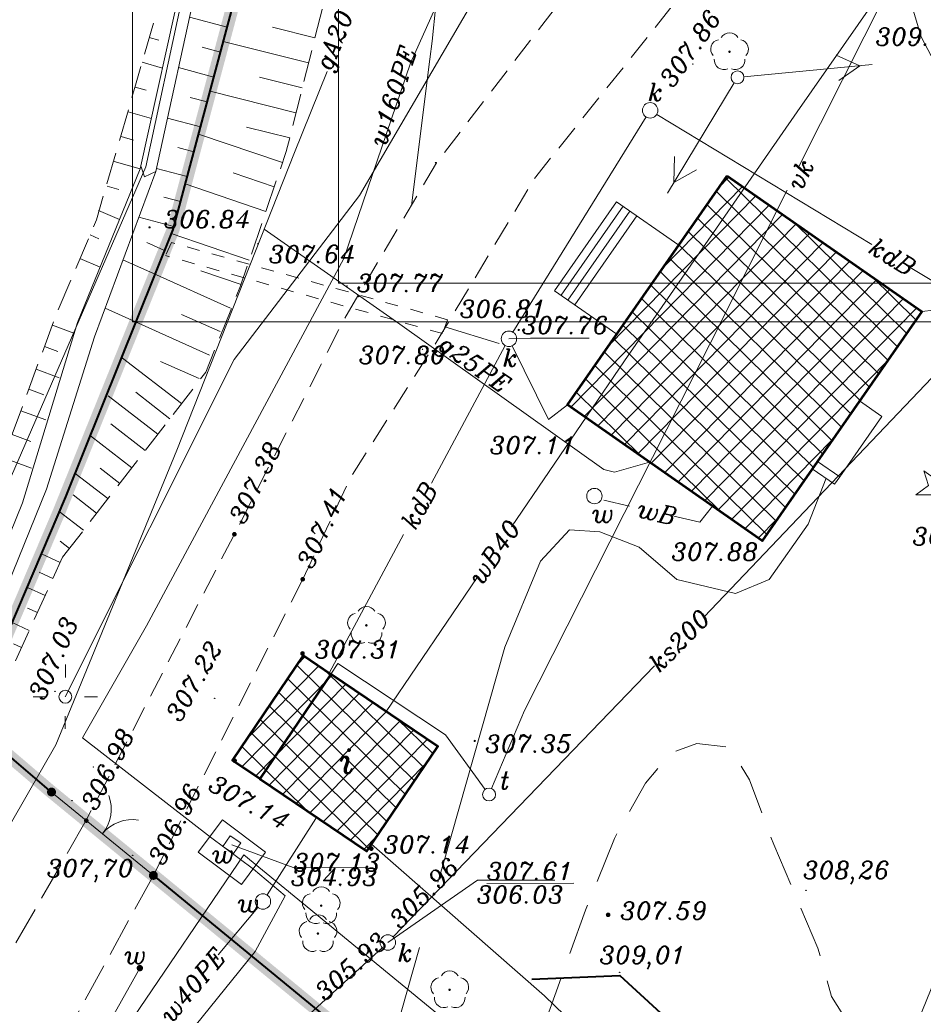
# Model space of a CAD drawing. Extents: x 4615668 to 9294084, y 5334101 to 10688993.
# Tile 12 of 37: x 4651185 to 4651220, y 5338690 to 5338729. Entities that reach past the tile are written whole.
import ezdxf
from ezdxf.enums import TextEntityAlignment as Align

# ---------------------------------------------------------------- set-up
doc = ezdxf.new("R2010")
doc.units = 0
doc.header["$MEASUREMENT"] = 0
for name, pattern in [('BUBZ02', [1.75, 1.25, -0.5]), ('BUIB05', [1, 0.5, -0.5]), ('DASHDOT', [25.4, 12.7, -6.35, 0, -6.35]), ('DASHED', [19.05, 12.7, -6.35]), ('KTCR', [1.5, 1, -0.5]), ('KTJZ01', [2, 1.5, -0.5]), ('l219_500', [0.5, -0.25, 0, -0.25]), ('l266_500', [1, 0.5, -0.5]), ('l423_500', [2, 1.5, -0.5]), ('l424_500', [1.5, 1, -0.5]), ('l601_500', [1.5, 1, -0.5]), ('l812_500', [3, 2, -1]), ('l823_500', [1.75, 1.25, -0.5])]:
    doc.linetypes.add(name, pattern=pattern)
doc.layers.add('52', color=7, linetype='Continuous')
doc.layers.add('projekt', color=202, linetype='Continuous')
for name, color, linetype, lineweight in [('A_SZRAF', 253, 'Continuous', 5), ('budynek', 7, 'Continuous', 53), ('chodnik', 7, 'l423_500', 13), ('e_slupy', 7, 'Continuous', 13), ('eNN', 7, 'Continuous', 13), ('funkcja_kondygnacja', 7, 'Continuous', 13), ('g', 7, 'Continuous', 13), ('g_opisy', 7, 'Continuous', 13), ('gr_dzialki', 7, 'l219_500', 13), ('hatch', 253, 'Continuous', 0), ('jezdnia', 7, 'l424_500', 13), ('k', 7, 'Continuous', 13), ('k_elem_naziemne', 7, 'Continuous', 13), ('k_opis', 7, 'Continuous', 13), ('k_rzedne', 7, 'Continuous', 13), ('ogr_symb', 7, 'l901_500', 40), ('pkt_wys', 7, 'Continuous', 13), ('przepust_rzut', 7, 'l266_500', 13), ('rowy', 7, 'l266_500', 13), ('schody', 3, 'Continuous', 0), ('skarpa_gora', 7, 'l823_500', 13), ('skarpa_umoc', 7, 'Continuous', 13), ('t', 7, 'Continuous', 13), ('t_elem_naziemne', 7, 'Continuous', 13), ('t_opisy', 7, 'Continuous', 13), ('w', 7, 'Continuous', 13), ('w_elem_naziemne', 7, 'Continuous', 13), ('w_komora', 7, 'l601_500', 13), ('w_opis', 7, 'Continuous', 13), ('w_rzedne', 7, 'Continuous', 13), ('warst_ciagla', 7, 'Continuous', 0), ('warst_przeryw', 7, 'l812_500', 0), ('Wymiar', 7, 'Continuous', 9), ('zielen', 7, 'Continuous', 13)]:
    doc.layers.add(name, color=color, linetype=linetype, lineweight=lineweight)
doc.styles.add('Style-ITALIC_1250', font='ITALIC_1250.shx')
doc.styles.add('txt', font='TXT', dxfattribs={"height": 0.2})
doc.linetypes.add('KTOK05', pattern='A,3.75,[16,dgnlstyle-2015all.shx,S=0.0028,R=0,X=0,Y=0],3.75', length=7.5)
doc.linetypes.add('l901_500', pattern='A,3.75,[38,dgnlstyle-2015all.shx,S=0.0028,R=0,X=0,Y=0],3.75', length=7.5)

# ---------------------------------------------------------------- blocks, each defined once
blk = doc.blocks.new('WYS')
at = {"layer": '52', "color": 67, "linetype": 'Continuous'}
blk.add_circle((0, 0), 0.08, dxfattribs=at)
blk = doc.blocks.new('506_5')
at = {"layer": 'k_elem_naziemne', "color": 24, "linetype": 'Continuous', "lineweight": 13}
blk.add_circle((0, 0), 0.3, dxfattribs=at)
blk = doc.blocks.new('511_5')
at = {"layer": 'e_slupy', "color": 7, "linetype": 'Continuous', "lineweight": 13}
blk.add_circle((0, 0), 0.25, dxfattribs=at)
blk = doc.blocks.new('515_5')
at = {"layer": 'e_slupy', "color": 7, "linetype": 'Continuous', "lineweight": 13}
for p, q in [((0, 0.75), (0, 1.25)), ((-1.25, 0), (-0.75, 0)), ((0.75, 0), (1.25, 0)), ((0, -1.25), (0, -0.75))]:
    blk.add_line(p, q, dxfattribs=at)
blk = doc.blocks.new('SUPE04')
at = {"layer": 'e_slupy', "color": 1, "linetype": 'Continuous', "lineweight": 13}
for p, q in [((95.32, 0), (78, 10)), ((5, 0), (105, 0)), ((78, -10), (95.32, 0))]:
    blk.add_line(p, q, dxfattribs=at)
blk = doc.blocks.new('SUPE4')
at = {"layer": 'e_slupy', "color": 1, "linetype": 'Continuous', "lineweight": 13, "xscale": 0.05, "yscale": 0.05, "zscale": 0.05}
blk.add_blockref('SUPE04', (0, 0), dxfattribs=at)
blk = doc.blocks.new('501_5_1')
at = {"layer": 'w_elem_naziemne', "linetype": 'Continuous', "lineweight": 13}
h = blk.add_hatch(color=7, dxfattribs=at)
edge = h.paths.add_edge_path()
edge.add_arc((0, 0), 0.125, 0, 360)
blk = doc.blocks.new('922_5')
at = {"layer": 'zielen', "linetype": 'Continuous', "lineweight": 13}
h = blk.add_hatch(color=96, dxfattribs=at)
edge = h.paths.add_edge_path()
edge.add_arc((0, 0), 0.05, 0, 360)
at = {"layer": 'zielen', "color": 96, "linetype": 'Continuous', "lineweight": 13}
for centre, start, end in [((-0.352, 0.098), 101.9988, 221.9759), ((0.005, 0.357), 30.1243, 149.8757), ((0.362, 0.098), 318.0241, 78.0012), ((-0.215, -0.321), 174.335, 293.7607), ((0.225, -0.321), 246.2393, 5.665)]:
    blk.add_arc(centre, 0.375, start, end, dxfattribs=at)
blk = doc.blocks.new('921_5')
at = {"layer": 'zielen', "linetype": 'Continuous', "lineweight": 13}
h = blk.add_hatch(color=96, dxfattribs=at)
edge = h.paths.add_edge_path()
edge.add_arc((0, 0), 0.05, 0, 360)
at = {"layer": 'zielen', "color": 96, "linetype": 'Continuous', "lineweight": 13, "flags": 128}
blk.add_lwpolyline([(-0.01, -0.83), (0.17, -0.26), (0.77, -0.26), (0.29, 0.1), (0.47, 0.67), (-0.01, 0.32), (-0.5, 0.67), (-0.31, 0.1), (-0.8, -0.26), (-0.2, -0.26)], close=True, dxfattribs=at)
blk = doc.blocks.new('506_5_2')
at = {"layer": 'w_elem_naziemne', "color": 7, "linetype": 'Continuous', "lineweight": 13}
blk.add_circle((0, 0), 0.3, dxfattribs=at)
blk = doc.blocks.new('140_1')
at = {"linetype": 'ByBlock', "lineweight": -2}
blk.add_hatch(color=0, dxfattribs=at).paths.add_polyline_path([(0.9, 0, 1), (-0.9, 0, 1)], flags=16)
blk = doc.blocks.new('140')
at = {"linetype": 'ByBlock', "lineweight": -2}
blk.add_hatch(color=0, dxfattribs=at).paths.add_polyline_path([(0.45, 0, 1), (-0.45, 0, 1)], flags=16)
blk = doc.blocks.new('G$C3390F2A0')
at = {"layer": 'ogr_symb', "linetype": 'Continuous', "lineweight": 13}
h = blk.add_hatch(color=7, dxfattribs=at)
edge = h.paths.add_edge_path()
edge.add_arc((56.816, 77.321), 0.175, 320.6881, 680.6881)
h = blk.add_hatch(color=7, dxfattribs=at)
edge = h.paths.add_edge_path()
edge.add_arc((60.77, 74.084), 0.175, 320.6881, 680.6881)
at = {"layer": 'pkt_wys', "linetype": 'Continuous', "lineweight": 13}
blk.add_hatch(color=7, dxfattribs=at).paths.add_polyline_path([(71.701, 101.787, 1.420766), (71.784, 101.768)], flags=16)
at = {"layer": 'budynek', "color": 7, "linetype": 'Continuous', "lineweight": 53, "flags": 128}
for points in [[(83.046, 101.244), (90.604, 95.972), (84.399, 87.076), (76.841, 92.348)], [(64.905, 77.837), (69.061, 75.025), (71.811, 79.091), (67.654, 81.902)]]:
    blk.add_lwpolyline(points, close=True, dxfattribs=at)
blk.add_lwpolyline([(64.905, 77.837), (63.848, 78.551), (66.597, 82.617), (67.654, 81.902)], dxfattribs=at)
at = {"layer": 'chodnik', "color": 7, "linetype": 'KTCR', "lineweight": 13}
blk.add_line((66.567, 85.581), (60.77, 74.084), dxfattribs=at)
at = {"layer": 'chodnik', "color": 7, "linetype": 'KTCR', "lineweight": 13, "flags": 128}
for points in [[(97.258, 161.155), (96.479, 149.993), (95.95, 146.814), (92.335, 137.962), (90.83, 134.595), (88.485, 129.065), (85.987, 121.922), (83.874, 117.569), (83.874, 117.569), (83.874, 117.569), (71.717, 101.681), (68.198, 95.709), (63.915, 87.328), (58.167, 76.235), (58.168, 76.211)], [(66.567, 85.581), (68.455, 89.585), (71.907, 95.028), (75.561, 101.137), (86.607, 114.957), (91.05, 116.682)]]:
    blk.add_lwpolyline(points, dxfattribs=at)
at = {"layer": 'eNN', "color": 1, "linetype": 'Continuous', "lineweight": 13, "flags": 128}
for points in [[(57.352, 81.02), (63.901, 94.111), (68.766, 100.474), (77.681, 115.731)], [(69.242, 75.292), (75.952, 69.412), (82.584, 62.991), (80.344, 60.585)]]:
    blk.add_lwpolyline(points, dxfattribs=at)
at = {"layer": 'g', "color": 52, "linetype": 'Continuous', "lineweight": 13, "flags": 128}
for points in [[(48.976, 65.2), (56.987, 79.156), (61.682, 90.597), (66.25, 102.15), (67.511, 105.295)], [(80.03, 90.124), (78.669, 89.738), (78.254, 89.847), (70.336, 95.49), (65.072, 99.171)]]:
    blk.add_lwpolyline(points, dxfattribs=at)
at = {"layer": 'gr_dzialki', "color": 96, "linetype": 'Continuous', "lineweight": 13}
for p, q in [((60.474, 101.588), (71.817, 154.036)), ((71.817, 154.036), (60.474, 101.588)), ((52.493, 83.242), (60.474, 101.588)), ((52.493, 83.242), (60.474, 101.588)), ((64.281, 74.879), (55.598, 62.126)), ((81.301, 60.932), (64.281, 74.879))]:
    blk.add_line(p, q, dxfattribs=at)
at = {"layer": 'jezdnia', "color": 7, "linetype": 'KTJZ01', "lineweight": 13, "flags": 128}
for points in [[(58.167, 76.235), (52.409, 66.184), (44.964, 53.366), (40.82, 48.381), (34.175, 43.393), (27.999, 40.436), (18.581, 38.395), (17.95, 39.145)], [(60.77, 74.084), (55.581, 64.618), (48.177, 51.019), (43.693, 45.814), (36.239, 40.256), (30.892, 37.45), (26.297, 35.358), (32.612, 35.695)]]:
    blk.add_lwpolyline(points, dxfattribs=at)
at = {"layer": 'k', "color": 24, "linetype": 'Continuous', "lineweight": 13}
for p, q in [((80.31, 103.629), (88.66, 98.582)), ((74.73, 95.172), (79.895, 103.529)), ((90.021, 97.759), (92.37, 96.34)), ((82.146, 84.119), (94.756, 97.362)), ((90.604, 95.972), (92.336, 96.169)), ((71.56, 89.317), (74.43, 94.653)), ((67.605, 81.963), (70.485, 87.318)), ((70.081, 71.696), (80.229, 82.219))]:
    blk.add_line(p, q, dxfattribs=at)
at = {"layer": 'k', "color": 24, "linetype": 'Continuous', "lineweight": 13, "flags": 128}
for points in [[(74.704, 94.648), (76.105, 91.782), (76.841, 92.348)], [(56.346, 58.537), (63.903, 66.035), (69.652, 71.278)]]:
    blk.add_lwpolyline(points, dxfattribs=at)
at = {"layer": 'k_rzedne', "color": 24, "linetype": 'Continuous', "lineweight": 13, "flags": 128}
for points in [[(74.572, 94.917), (75.409, 94.937), (77.691, 94.946)], [(69.873, 71.48), (73.358, 73.9), (76.353, 73.9)]]:
    blk.add_lwpolyline(points, dxfattribs=at)
at = {"layer": 'ogr_symb', "color": 7, "linetype": 'Continuous', "lineweight": 13}
blk.add_line((56.816, 77.321), (60.77, 74.084), dxfattribs=at)
at = {"layer": 'ogr_symb', "color": 7, "linetype": 'KTOK05', "lineweight": 40}
for points in [[(56.816, 77.321), (53.639, 80.037), (57.366, 88.778), (61.539, 99.163), (67.683, 122.179), (73.376, 145.314), (74.953, 151.225), (77.861, 170.425), (77.463, 176.389)], [(60.77, 74.084), (79.628, 58.596), (62.222, 29.226), (81.044, 21.172)], [(75.455, 70.061), (78.883, 70.193), (83.458, 65.996), (84.795, 62.814)]]:
    blk.add_lwpolyline(points, dxfattribs=at)
at = {"layer": 'ogr_symb', "color": 7, "linetype": 'Continuous', "lineweight": 13}
for centre, start, end in [((57.633, 76.653), 320.6881, 20.6881), ((59.954, 74.752), 80.6881, 140.6881)]:
    blk.add_arc(centre, 1.5, start, end, dxfattribs=at)
at = {"layer": 'przepust_rzut', "color": 7, "linetype": 'BUIB05', "lineweight": 13}
for p, q in [((61.472, 98.654), (61.237, 98.146)), ((72.191, 95.658), (61.472, 98.654)), ((71.99, 95.117), (61.237, 98.146)), ((72.191, 95.658), (71.99, 95.117))]:
    blk.add_line(p, q, dxfattribs=at)
at = {"layer": 'rowy', "color": 7, "linetype": 'Continuous', "lineweight": 13}
blk.add_line((72.089, 95.381), (74.196, 94.733), dxfattribs=at)
at = {"layer": 'rowy', "color": 7, "linetype": 'Continuous', "lineweight": 13, "flags": 128}
for points in [[(77.743, 176.359), (72.498, 150.919), (68.171, 132.964), (62.539, 109.06), (60.869, 101.413), (58.479, 94.987), (56.627, 89.084), (53.112, 80.453), (49.194, 71.811)], [(57.83, 95.551), (60.263, 101.515), (61.955, 109.193), (66.594, 128.891), (70.313, 144.417), (72.196, 152.307), (73.372, 158.131), (77.1, 176.214)], [(60.295, 101.592), (60.428, 101.208), (60.869, 101.413)], [(52.691, 81.075), (55.194, 87.328), (55.684, 88.551), (57.83, 95.551)]]:
    blk.add_lwpolyline(points, dxfattribs=at)
at = {"layer": 'schody', "color": 7, "linetype": 'Continuous', "lineweight": 13}
for p, q in [((79.003, 100.058), (76.596, 96.607)), ((79.269, 99.873), (76.862, 96.421)), ((79.535, 99.688), (77.127, 96.236))]:
    blk.add_line(p, q, dxfattribs=at)
at = {"layer": 'schody', "color": 7, "linetype": 'Continuous', "lineweight": 13, "flags": 128}
blk.add_lwpolyline([(81.166, 98.55), (78.759, 95.098), (76.345, 96.782), (78.752, 100.234)], close=True, dxfattribs=at)
for points in [[(88.184, 92.503), (89.049, 91.899), (87.414, 89.555), (86.549, 90.159)], [(86.349, 89.872), (87.214, 89.269), (87.414, 89.555)]]:
    blk.add_lwpolyline(points, dxfattribs=at)
at = {"layer": 'skarpa_gora', "color": 7, "linetype": 'BUBZ02', "lineweight": 13, "flags": 128}
for points in [[(54.04, 87.83), (57.024, 95.912), (58.557, 99.532), (60.077, 104.757), (61.011, 108.002), (62.734, 118.017), (65.24, 131.762), (69.241, 151.199), (70.679, 158.88), (74.354, 174.815)], [(57.248, 86.436), (62.805, 93.616), (64.154, 96.969), (65.929, 102.189), (69.981, 118.29), (72.59, 128.236), (74.035, 133.909), (77.024, 142.704), (73.741, 146.681)], [(50.331, 71.276), (54.375, 80.137), (57.248, 86.436)]]:
    blk.add_lwpolyline(points, dxfattribs=at)
at = {"layer": 'skarpa_umoc', "color": 7, "linetype": 'Continuous', "lineweight": 13}
for p, q in [((63.633, 107.009), (62.176, 107.398)), ((67.038, 106.595), (65.391, 107.009)), ((60.611, 106.611), (60.978, 106.505)), ((66.794, 105.625), (63.486, 106.457)), ((63.376, 106.043), (62.669, 106.231)), ((60.334, 105.649), (61.13, 105.42)), ((63.118, 105.077), (61.749, 105.442)), ((66.55, 104.656), (64.89, 105.074)), ((60.058, 104.688), (60.488, 104.568)), ((66.305, 103.685), (62.97, 104.524)), ((62.86, 104.11), (62.198, 104.288)), ((59.788, 103.726), (60.704, 103.469)), ((62.602, 103.144), (61.321, 103.486)), ((65.781, 101.757), (62.527, 102.863)), ((66.061, 102.716), (64.387, 103.137)), ((59.517, 102.763), (60.004, 102.626)), ((62.344, 102.178), (61.726, 102.343)), ((59.247, 101.8), (60.263, 101.515)), ((62.086, 101.211), (60.895, 101.53)), ((65.46, 100.809), (63.864, 101.353)), ((65.138, 99.863), (62.01, 100.926)), ((58.977, 100.837), (59.43, 100.71)), ((61.828, 100.246), (61.181, 100.418)), ((58.635, 99.901), (59.457, 99.544)), ((61.57, 99.28), (60.21, 99.643)), ((64.494, 97.969), (61.467, 98.999)), ((58.311, 98.951), (58.658, 98.801)), ((61.181, 98.36), (60.521, 98.655)), ((57.921, 98.03), (58.7, 97.693)), ((60.773, 97.447), (59.59, 97.975)), ((64.172, 97.023), (62.614, 97.552)), ((63.769, 96.108), (60.774, 97.449)), ((72.856, 96.616), (72.87, 96.607)), ((62.951, 94.282), (58.893, 96.101)), ((63.36, 95.196), (61.863, 95.865)), ((56.851, 95.443), (57.687, 95.135)), ((56.545, 94.613), (57.063, 94.421)), ((61.863, 92.398), (59.577, 94.167)), ((62.542, 93.37), (61.047, 94.04)), ((56.22, 93.733), (57.108, 93.405)), ((55.935, 92.961), (56.519, 92.746)), ((60.945, 91.212), (59.015, 92.705)), ((61.41, 91.814), (60.085, 92.839)), ((55.625, 92.122), (56.591, 91.765)), ((60.451, 90.574), (59.113, 91.609)), ((55.284, 91.199), (56.02, 90.927)), ((59.932, 89.904), (58.329, 91.145)), ((54.95, 90.295), (56.038, 89.893)), ((59.464, 89.3), (58.703, 89.888)), ((59.008, 88.711), (57.741, 89.692)), ((58.569, 88.144), (57.651, 88.854)), ((58.058, 87.483), (57.117, 88.212)), ((57.511, 86.776), (57.152, 87.054)), ((57.156, 86.235), (56.426, 86.568)), ((56.871, 85.611), (56.337, 85.855)), ((56.567, 84.945), (55.882, 85.257)), ((56.268, 84.288), (55.882, 84.464)), ((55.953, 83.597), (55.285, 83.902)), ((55.649, 82.931), (55.338, 83.073))]:
    blk.add_line(p, q, dxfattribs=at)
at = {"layer": 't', "color": 30, "linetype": 'Continuous', "lineweight": 13, "flags": 128}
for points in [[(85.831, 101.601), (89.201, 108.324)], [(73.898, 77.454), (75.174, 80.489), (82.36, 94.677), (85.375, 100.692)], [(73.654, 77.426), (72.114, 79.543), (67.935, 82.316), (67.654, 81.902)]]:
    blk.add_lwpolyline(points, dxfattribs=at)
at = {"layer": 'w', "color": 160, "linetype": 'Continuous', "lineweight": 13}
for p, q in [((69.802, 80.449), (73.341, 85.655)), ((65.184, 73.325), (67.074, 76.295)), ((63.282, 71.004), (64.83, 72.842))]:
    blk.add_line(p, q, dxfattribs=at)
at = {"layer": 'w', "color": 160, "linetype": 'Continuous', "lineweight": 13, "flags": 128}
for points in [[(83.672, 151.32), (83.588, 146.04), (80.049, 136.006), (77.248, 128.023), (76.504, 123.142), (75.889, 118.411), (73.966, 112.799), (72.497, 109.519), (70.755, 105.61)], [(74.672, 87.612), (79.057, 94.063), (85.756, 103.726), (91.641, 112.155), (84.681, 125.781), (81.656, 131.737), (81.544, 135.866)], [(70.755, 105.61), (68.163, 98.032), (60.505, 83.776), (58.024, 79.431)], [(79.249, 88.42), (78.255, 88.646)], [(82.48, 88.415), (81.983, 87.796), (80.967, 88.028)], [(55.839, 59.795), (59.881, 65.148), (62.659, 68.579), (64.724, 71.128), (65.891, 73.29), (64.659, 74.329), (62.994, 75.575), (58.024, 79.431), (58.024, 79.431), (60.505, 83.776)], [(37.632, 33.219), (42.73, 41.189), (49.271, 50.781), (53.607, 58.514), (58.222, 66.885), (60.245, 70.486)]]:
    blk.add_lwpolyline(points, dxfattribs=at)
at = {"layer": 'w', "color": 160, "linetype": 'Continuous', "lineweight": 13}
for p in [(70.764, 105.635), (68.163, 98.032), (58.445, 78.291), (58.445, 78.291)]:
    blk.add_point(p, dxfattribs=at)
at = {"layer": 'w_komora', "color": 160, "linetype": 'Continuous', "lineweight": 13, "flags": 128}
for points in [[(63.448, 76.237), (65.126, 74.984), (64.193, 73.735), (62.515, 74.988)], [(63.753, 75.625), (64.166, 75.344), (63.885, 74.93), (63.472, 75.211)]]:
    blk.add_lwpolyline(points, close=True, dxfattribs=at)
at = {"layer": 'w_rzedne', "color": 160, "linetype": 'Continuous', "lineweight": 13, "flags": 128}
blk.add_lwpolyline([(63.819, 75.277), (66.191, 74.395), (69.088, 74.404)], dxfattribs=at)
at = {"layer": 'warst_ciagla', "color": 21, "linetype": 'Continuous', "lineweight": 0, "flags": 128}
for points in [[(70.796, 100.089), (71.507, 105.775), (71.59, 106.47), (71.739, 107.862), (71.872, 109.255), (72.114, 112.044), (72.196, 113.217), (72.222, 113.804), (72.242, 114.687), (72.239, 115.57), (72.228, 116.012), (72.189, 116.894), (72.161, 117.335), (72.107, 117.995), (72.06, 118.382), (72.028, 118.574), (71.97, 118.861), (71.857, 119.285), (71.713, 119.699), (71.629, 119.9), (70.978, 121.373)], [(102.92, 92.731), (101.895, 94.025), (101.155, 94.766), (100.039, 95.629), (99.502, 96.082), (97.324, 98.171), (94.991, 100.781), (92.293, 103.748), (91.616, 104.64), (90.574, 106.636), (89.866, 109.033), (88.699, 111.185), (88.549, 111.681)], [(86.88, 89.502), (86.184, 87.726), (84.671, 85.572), (83.368, 85.023), (81.096, 85.568), (79.622, 86.833), (78.107, 87.422), (76.929, 87.505), (75.794, 86.279), (74.41, 82.946), (72.029, 74.566), (71.817, 73.817)], [(71.101, 71.281), (70.148, 67.911), (68.6, 61.539), (68.855, 58.459), (70.835, 56.056), (73.614, 54.246), (77.13, 52.5), (78.857, 50.435), (79.07, 48.368), (79.198, 46.174), (78.965, 45.41)]]:
    blk.add_lwpolyline(points, dxfattribs=at)
at = {"layer": 'warst_przeryw', "color": 21, "linetype": 'l812_500', "lineweight": 0, "flags": 128}
blk.add_lwpolyline([(90.088, 53.384), (90.352, 55.01), (90.32, 56.666), (89.847, 57.818), (88.904, 57.995), (87.195, 57.224), (84.306, 55.654), (82.186, 54.558), (80.594, 54.29), (78.706, 54.672), (75.944, 56.2), (74.261, 57.529), (73.758, 59.155), (73.933, 61.018), (74.548, 64.912), (75.842, 68.018), (77.547, 72.741), (78.664, 75.522), (79.867, 77.672), (80.898, 78.855), (81.87, 79.211), (83.138, 79.065), (83.907, 77.795), (84.853, 75.282), (86.567, 71.263), (87.099, 69.379), (88.251, 67.547), (89.284, 66.809), (90.079, 67.491), (91.226, 70.33), (91.546, 73.583), (92.16, 76.003), (94.278, 80.677), (97.704, 87.308)], dxfattribs=at)
at = {"layer": 'e_slupy', "color": 1, "linetype": 'Continuous', "lineweight": 13}
for rotation in [5.456254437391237, 238.7557355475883]:
    blk.add_blockref('SUPE4', (83.445, 105.064), dxfattribs=dict(at, rotation=rotation))
at = {"layer": 'e_slupy', "color": 7, "linetype": 'Continuous', "lineweight": 13}
for p in [(83.445, 105.064), (57.352, 81.02), (73.802, 77.224)]:
    blk.add_blockref('511_5', p, dxfattribs=at)
at = {"layer": 'e_slupy', "color": 7, "linetype": 'Continuous', "lineweight": 13, "rotation": 359.9241255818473}
blk.add_blockref('515_5', (57.352, 81.02), dxfattribs=at)
at = {"layer": 'k_elem_naziemne', "color": 24, "linetype": 'Continuous', "lineweight": 13}
for p, rotation in [((80.053, 103.784), 283.4778226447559), ((74.572, 94.917), 270.0657797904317), ((69.873, 71.48), 276.3306728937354)]:
    blk.add_blockref('506_5', p, dxfattribs=dict(at, rotation=rotation))
at = {"layer": 'pkt_wys', "color": 7, "linetype": 'Continuous', "lineweight": 13, "xscale": 0.1, "yscale": 0.1, "zscale": 0.1}
for name, p, rotation in [('WYS', (81.71, 105.586), 0.06577989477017), ('140', (60.621, 99.243), 0.06578024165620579), ('WYS', (64.83, 98.602), 0.06577989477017), ('WYS', (68.282, 96.966), 0.06577989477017), ('140', (68.738, 96.573), 0.06578024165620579), ('140', (74.952, 95.26), 0.06578024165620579), ('WYS', (71.217, 94.502), 0.06577989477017), ('140', (71.614, 94.441), 0.06578024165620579), ('140_1', (63.915, 87.328), 0.06578024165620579), ('140_1', (63.915, 87.328), 0.06578024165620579), ('140_1', (63.915, 87.328), 0.06578024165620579), ('140_1', (63.915, 87.328), 0.06578024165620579), ('140_1', (63.915, 87.328), 0.06578024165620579), ('140_1', (63.915, 87.328), 0.06578024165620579), ('140_1', (63.915, 87.328), 0.06578024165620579), ('140_1', (63.915, 87.328), 0.06578024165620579), ('140_1', (63.915, 87.328), 0.06578024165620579), ('140_1', (63.915, 87.328), 0.06578024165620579), ('140_1', (63.915, 87.328), 0.06578024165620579), ('140_1', (63.915, 87.328), 0.06578024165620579), ('140_1', (66.567, 85.581), 0.06578024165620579), ('140_1', (66.567, 85.581), 0.06578024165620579), ('140_1', (66.567, 85.581), 0.06578024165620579), ('140_1', (66.567, 85.581), 0.06578024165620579), ('140_1', (66.567, 85.581), 0.06578024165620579), ('140_1', (66.567, 85.581), 0.06578024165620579), ('140_1', (66.567, 85.581), 0.06578024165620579), ('140_1', (66.567, 85.581), 0.06578024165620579), ('140_1', (66.567, 85.581), 0.06578024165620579), ('140_1', (66.567, 85.581), 0.06578024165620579), ('140_1', (66.567, 85.581), 0.06578024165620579), ('140_1', (66.567, 85.581), 0.06578024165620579), ('140_1', (66.56, 82.701), 0.06578024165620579), ('140_1', (66.56, 82.701), 0.06578024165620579), ('140_1', (66.56, 82.701), 0.06578024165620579), ('140_1', (66.56, 82.701), 0.06578024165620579), ('140_1', (66.56, 82.701), 0.06578024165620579), ('140_1', (66.56, 82.701), 0.06578024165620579), ('140_1', (66.56, 82.701), 0.06578024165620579), ('140_1', (66.56, 82.701), 0.06578024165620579), ('140_1', (66.56, 82.701), 0.06578024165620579), ('140_1', (66.56, 82.701), 0.06578024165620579), ('140_1', (66.56, 82.701), 0.06578024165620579), ('140_1', (66.56, 82.701), 0.06578024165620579), ('WYS', (56.954, 81.23), 0.06577989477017), ('WYS', (63.145, 80.957), 0.06577989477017), ('140', (73.244, 79.305), 0.06578024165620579), ('140_1', (63.925, 78.538), 0.06578024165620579), ('140_1', (63.925, 78.538), 0.06578024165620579), ('140_1', (63.925, 78.538), 0.06578024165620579), ('140_1', (63.925, 78.538), 0.06578024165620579), ('140_1', (63.925, 78.538), 0.06578024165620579), ('140_1', (63.925, 78.538), 0.06578024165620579), ('140_1', (63.925, 78.538), 0.06578024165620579), ('140_1', (63.925, 78.538), 0.06578024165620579), ('140_1', (63.925, 78.538), 0.06578024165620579), ('140_1', (63.925, 78.538), 0.06578024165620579), ('140_1', (63.925, 78.538), 0.06578024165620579), ('140_1', (63.925, 78.538), 0.06578024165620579), ('WYS', (57.609, 76.989), 0.06577989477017), ('140_1', (58.168, 76.211), 0.06578024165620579), ('140_1', (58.168, 76.211), 0.06578024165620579), ('140_1', (58.168, 76.211), 0.06578024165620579), ('140_1', (58.168, 76.211), 0.06578024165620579), ('140_1', (58.168, 76.211), 0.06578024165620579), ('140_1', (58.168, 76.211), 0.06578024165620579), ('140_1', (58.168, 76.211), 0.06578024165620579), ('140_1', (58.168, 76.211), 0.06578024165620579), ('140_1', (69.229, 75.124), 0.06578024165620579), ('140_1', (69.229, 75.124), 0.06578024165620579), ('140_1', (69.229, 75.124), 0.06578024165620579), ('140_1', (69.229, 75.124), 0.06578024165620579), ('140_1', (69.229, 75.124), 0.06578024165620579), ('140_1', (69.229, 75.124), 0.06578024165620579), ('140_1', (69.229, 75.124), 0.06578024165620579), ('140_1', (69.229, 75.124), 0.06578024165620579), ('140_1', (69.229, 75.124), 0.06578024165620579), ('140_1', (69.229, 75.124), 0.06578024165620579), ('140_1', (69.229, 75.124), 0.06578024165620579), ('140_1', (69.229, 75.124), 0.06578024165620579), ('WYS', (59.966, 74.865), 0.06577989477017), ('140_1', (60.77, 74.084), 0.06578024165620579), ('140_1', (60.77, 74.084), 0.06578024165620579), ('140_1', (60.77, 74.084), 0.06578024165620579), ('140_1', (60.77, 74.084), 0.06578024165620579), ('140_1', (60.77, 74.084), 0.06578024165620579), ('140_1', (60.77, 74.084), 0.06578024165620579), ('140_1', (60.77, 74.084), 0.06578024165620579), ('140_1', (60.77, 74.084), 0.06578024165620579), ('WYS', (86.103, 73.502), 0.06577989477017), ('140_1', (78.422, 72.554), 0.06578024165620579), ('140_1', (78.422, 72.554), 0.06578024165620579), ('140_1', (78.422, 72.554), 0.06578024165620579), ('140_1', (78.422, 72.554), 0.06578024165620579), ('140_1', (78.422, 72.554), 0.06578024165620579), ('140_1', (78.422, 72.554), 0.06578024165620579), ('140_1', (78.422, 72.554), 0.06578024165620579), ('140_1', (78.422, 72.554), 0.06578024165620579), ('140_1', (78.422, 72.554), 0.06578024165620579), ('140_1', (78.422, 72.554), 0.06578024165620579), ('140_1', (78.422, 72.554), 0.06578024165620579), ('140_1', (78.422, 72.554), 0.06578024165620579), ('WYS', (78.868, 70.322), 0.06577989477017)]:
    blk.add_blockref(name, p, dxfattribs=dict(at, rotation=rotation))
at = {"layer": 'w_elem_naziemne', "color": 7, "linetype": 'Continuous', "lineweight": 13}
for name, p, rotation in [('506_5_2', (77.89, 88.81), 289.7060313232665), ('506_5_2', (65.023, 73.072), 274.2139217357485), ('501_5_1', (60.245, 70.486), 280.8763728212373)]:
    blk.add_blockref(name, p, dxfattribs=dict(at, rotation=rotation))
at = {"layer": 'zielen', "color": 96, "linetype": 'Continuous', "lineweight": 13}
for name, p in [('922_5', (83.133, 106.061)), ('921_5', (91.173, 89.122)), ('922_5', (69.038, 83.792)), ('922_5', (67.283, 72.91)), ('922_5', (67.157, 71.828)), ('922_5', (72.269, 69.646))]:
    blk.add_blockref(name, p, dxfattribs=at)
at = {"layer": 'funkcja_kondygnacja', "color": 7, "linetype": 'Continuous', "lineweight": 13, "style": 'Style-ITALIC_1250'}
blk.add_text('i', height=0.94, dxfattribs=at).set_placement((68.267, 78.53), align=Align.MIDDLE_CENTER)
at = {"layer": 'g', "color": 52, "linetype": 'Continuous', "lineweight": 13, "insert": (67.896, 106.474), "char_height": 0.68, "attachment_point": 5, "rotation": 68.1364, "line_spacing_factor": 0.722892, "style": 'txt'}
blk.add_mtext('\\FITALIC_1250.shx;gA20', dxfattribs=at)
at = {"layer": 'g_opisy', "color": 52, "linetype": 'Continuous', "lineweight": 13, "style": 'Style-ITALIC_1250'}
blk.add_text('g25PE', height=0.68, rotation=325.0362, dxfattribs=at).set_placement((72.155, 95.114), align=Align.TOP_LEFT)
at = {"layer": 'k', "color": 24, "linetype": 'Continuous', "lineweight": 13, "insert": (81.189, 83.205), "char_height": 0.68, "attachment_point": 5, "rotation": 45.5527, "line_spacing_factor": 0.722892, "style": 'txt'}
blk.add_mtext('\\FITALIC_1250.shx;ks200', dxfattribs=at)
at = {"layer": 'k_elem_naziemne', "color": 24, "linetype": 'Continuous', "lineweight": 13, "style": 'Style-ITALIC_1250'}
for p in [(79.974, 104.149), (74.333, 93.839), (70.259, 70.746)]:
    blk.add_text('k', height=0.68, dxfattribs=at).set_placement(p)
at = {"layer": 'k_opis', "color": 24, "linetype": 'Continuous', "lineweight": 13, "style": 'Style-ITALIC_1250'}
for rotation, p in [(328.8537, (88.66, 98.582)), (61.7273, (70.646, 87.617))]:
    blk.add_text('kdB', height=0.68, rotation=rotation, dxfattribs=at).set_placement(p, align=Align.MIDDLE_LEFT)
at = {"layer": 'k_rzedne', "color": 24, "linetype": 'Continuous', "lineweight": 13, "style": 'Style-ITALIC_1250'}
blk.add_text('307.76', height=0.68, dxfattribs=at).set_placement((75.058, 95.103))
at = {"layer": 'k_rzedne', "color": 24, "linetype": 'Continuous', "lineweight": 13, "char_height": 0.68, "line_spacing_factor": 0.722892, "style": 'txt'}
for s, insert, attachment_point, rotation in [('\\FITALIC_1250.shx;\\L307.61', (73.71, 73.911), 7, 0.0658), ('\\FITALIC_1250.shx;305.96', (70.335, 71.963), 7, 45.5527), ('\\FITALIC_1250.shx;306.03', (73.316, 73.681), 1, 0.0658), ('\\FITALIC_1250.shx;305.93', (67.417, 69.171), 7, 42.0691)]:
    blk.add_mtext(s, dxfattribs=dict(at, insert=insert, attachment_point=attachment_point, rotation=rotation))
at = {"layer": 'pkt_wys', "color": 7, "linetype": 'Continuous', "lineweight": 13, "char_height": 0.68, "attachment_point": 7, "line_spacing_factor": 0.722892}
for s, insert, rotation, style in [('\\FITALIC_1250.shx;307.86', (80.926, 104.609), 55.2879, 'txt'), ('\\FITALIC_1250.shx;309.34', (88.799, 106.301), 0.0658, 'txt'), ('\\FITALIC_1250.shx;306.84', (61.165, 99.217), 0.0658, 'Style-ITALIC_1250'), ('\\FITALIC_1250.shx;307.64', (65.243, 97.862), 0.0658, 'Style-ITALIC_1250'), ('\\FITALIC_1250.shx;307.77', (68.661, 96.74), 0.0658, 'Style-ITALIC_1250'), ('\\FITALIC_1250.shx;306.81', (72.662, 95.739), 0.0658, 'Style-ITALIC_1250'), ('\\FITALIC_1250.shx;307.80', (68.741, 93.945), 0.0658, 'Style-ITALIC_1250'), ('\\FITALIC_1250.shx;307.11', (73.821, 90.445), 0.0658, 'txt'), ('\\FITALIC_1250.shx; 307.38', (64.078, 87.247), 63.8599, 'Style-ITALIC_1250'), ('\\FITALIC_1250.shx; 307.38', (64.078, 87.247), 63.8599, 'Style-ITALIC_1250'), ('\\FITALIC_1250.shx; 307.38', (64.078, 87.247), 63.8599, 'Style-ITALIC_1250'), ('\\FITALIC_1250.shx; 307.38', (64.078, 87.247), 63.8599, 'Style-ITALIC_1250'), ('\\FITALIC_1250.shx; 307.38', (64.078, 87.247), 63.8599, 'Style-ITALIC_1250'), ('\\FITALIC_1250.shx; 307.38', (64.078, 87.247), 63.8599, 'Style-ITALIC_1250'), ('\\FITALIC_1250.shx; 307.38', (64.078, 87.247), 63.8599, 'Style-ITALIC_1250'), ('\\FITALIC_1250.shx; 307.38', (64.078, 87.247), 63.8599, 'Style-ITALIC_1250'), ('\\FITALIC_1250.shx; 307.38', (64.078, 87.247), 63.8599, 'Style-ITALIC_1250'), ('\\FITALIC_1250.shx; 307.38', (64.078, 87.247), 63.8599, 'Style-ITALIC_1250'), ('\\FITALIC_1250.shx; 307.38', (64.078, 87.247), 63.8599, 'Style-ITALIC_1250'), ('\\FITALIC_1250.shx; 307.38', (64.078, 87.247), 63.8599, 'Style-ITALIC_1250'), ('\\FITALIC_1250.shx; 307.41', (66.732, 85.504), 65.2656, 'Style-ITALIC_1250'), ('\\FITALIC_1250.shx; 307.41', (66.732, 85.504), 65.2656, 'Style-ITALIC_1250'), ('\\FITALIC_1250.shx; 307.41', (66.732, 85.504), 65.2656, 'Style-ITALIC_1250'), ('\\FITALIC_1250.shx; 307.41', (66.732, 85.504), 65.2656, 'Style-ITALIC_1250'), ('\\FITALIC_1250.shx; 307.41', (66.732, 85.504), 65.2656, 'Style-ITALIC_1250'), ('\\FITALIC_1250.shx; 307.41', (66.732, 85.504), 65.2656, 'Style-ITALIC_1250'), ('\\FITALIC_1250.shx; 307.41', (66.732, 85.504), 65.2656, 'Style-ITALIC_1250'), ('\\FITALIC_1250.shx; 307.41', (66.732, 85.504), 65.2656, 'Style-ITALIC_1250'), ('\\FITALIC_1250.shx; 307.41', (66.732, 85.504), 65.2656, 'Style-ITALIC_1250'), ('\\FITALIC_1250.shx; 307.41', (66.732, 85.504), 65.2656, 'Style-ITALIC_1250'), ('\\FITALIC_1250.shx; 307.41', (66.732, 85.504), 65.2656, 'Style-ITALIC_1250'), ('\\FITALIC_1250.shx; 307.41', (66.732, 85.504), 65.2656, 'Style-ITALIC_1250'), ('\\FITALIC_1250.shx;308.40', (90.228, 86.909), 0.0658, 'txt'), ('\\FITALIC_1250.shx;307.88', (80.875, 86.311), 0.0658, 'txt'), ('\\FITALIC_1250.shx;307.03', (56.527, 80.835), 66.5455, 'txt'), ('\\FITALIC_1250.shx; 307.31', (66.561, 82.519), 0.0658, 'Style-ITALIC_1250'), ('\\FITALIC_1250.shx; 307.31', (66.561, 82.519), 0.0658, 'Style-ITALIC_1250'), ('\\FITALIC_1250.shx; 307.31', (66.561, 82.519), 0.0658, 'Style-ITALIC_1250'), ('\\FITALIC_1250.shx; 307.31', (66.561, 82.519), 0.0658, 'Style-ITALIC_1250'), ('\\FITALIC_1250.shx; 307.31', (66.561, 82.519), 0.0658, 'Style-ITALIC_1250'), ('\\FITALIC_1250.shx; 307.31', (66.561, 82.519), 0.0658, 'Style-ITALIC_1250'), ('\\FITALIC_1250.shx; 307.31', (66.561, 82.519), 0.0658, 'Style-ITALIC_1250'), ('\\FITALIC_1250.shx; 307.31', (66.561, 82.519), 0.0658, 'Style-ITALIC_1250'), ('\\FITALIC_1250.shx; 307.31', (66.561, 82.519), 0.0658, 'Style-ITALIC_1250'), ('\\FITALIC_1250.shx; 307.31', (66.561, 82.519), 0.0658, 'Style-ITALIC_1250'), ('\\FITALIC_1250.shx; 307.31', (66.561, 82.519), 0.0658, 'Style-ITALIC_1250'), ('\\FITALIC_1250.shx; 307.31', (66.561, 82.519), 0.0658, 'Style-ITALIC_1250'), ('\\FITALIC_1250.shx;307.22', (61.809, 79.991), 60.5499, 'txt'), ('\\FITALIC_1250.shx;307.35', (73.648, 78.855), 0.0658, 'Style-ITALIC_1250'), ('\\FITALIC_1250.shx; 306.98', (58.33, 76.129), 63.2869, 'Style-ITALIC_1250'), ('\\FITALIC_1250.shx; 306.98', (58.33, 76.129), 63.2869, 'Style-ITALIC_1250'), ('\\FITALIC_1250.shx; 306.98', (58.33, 76.129), 63.2869, 'Style-ITALIC_1250'), ('\\FITALIC_1250.shx; 306.98', (58.33, 76.129), 63.2869, 'Style-ITALIC_1250'), ('\\FITALIC_1250.shx; 306.98', (58.33, 76.129), 63.2869, 'Style-ITALIC_1250'), ('\\FITALIC_1250.shx; 306.98', (58.33, 76.129), 63.2869, 'Style-ITALIC_1250'), ('\\FITALIC_1250.shx; 306.98', (58.33, 76.129), 63.2869, 'Style-ITALIC_1250'), ('\\FITALIC_1250.shx; 306.98', (58.33, 76.129), 63.2869, 'Style-ITALIC_1250'), ('\\FITALIC_1250.shx; 307.14', (62.436, 77.652), 331.4553, 'Style-ITALIC_1250'), ('\\FITALIC_1250.shx; 306.96', (60.933, 74.002), 63.1136, 'Style-ITALIC_1250'), ('\\FITALIC_1250.shx; 306.96', (60.933, 74.002), 63.1136, 'Style-ITALIC_1250'), ('\\FITALIC_1250.shx; 306.96', (60.933, 74.002), 63.1136, 'Style-ITALIC_1250'), ('\\FITALIC_1250.shx; 306.96', (60.933, 74.002), 63.1136, 'Style-ITALIC_1250'), ('\\FITALIC_1250.shx; 306.96', (60.933, 74.002), 63.1136, 'Style-ITALIC_1250'), ('\\FITALIC_1250.shx; 306.96', (60.933, 74.002), 63.1136, 'Style-ITALIC_1250'), ('\\FITALIC_1250.shx; 306.96', (60.933, 74.002), 63.1136, 'Style-ITALIC_1250'), ('\\FITALIC_1250.shx; 306.96', (60.933, 74.002), 63.1136, 'Style-ITALIC_1250'), ('\\FITALIC_1250.shx; 307.14', (69.229, 74.942), 0.0658, 'Style-ITALIC_1250'), ('\\FITALIC_1250.shx; 307.14', (69.229, 74.942), 0.0658, 'Style-ITALIC_1250'), ('\\FITALIC_1250.shx; 307.14', (69.229, 74.942), 0.0658, 'Style-ITALIC_1250'), ('\\FITALIC_1250.shx; 307.14', (69.229, 74.942), 0.0658, 'Style-ITALIC_1250'), ('\\FITALIC_1250.shx; 307.14', (69.229, 74.942), 0.0658, 'Style-ITALIC_1250'), ('\\FITALIC_1250.shx; 307.14', (69.229, 74.942), 0.0658, 'Style-ITALIC_1250'), ('\\FITALIC_1250.shx; 307.14', (69.229, 74.942), 0.0658, 'Style-ITALIC_1250'), ('\\FITALIC_1250.shx; 307.14', (69.229, 74.942), 0.0658, 'Style-ITALIC_1250'), ('\\FITALIC_1250.shx; 307.14', (69.229, 74.942), 0.0658, 'Style-ITALIC_1250'), ('\\FITALIC_1250.shx; 307.14', (69.229, 74.942), 0.0658, 'Style-ITALIC_1250'), ('\\FITALIC_1250.shx; 307.14', (69.229, 74.942), 0.0658, 'Style-ITALIC_1250'), ('\\FITALIC_1250.shx; 307.14', (69.229, 74.942), 0.0658, 'Style-ITALIC_1250'), ('\\FITALIC_1250.shx;307,70', (56.628, 73.815), 0.0658, 'txt'), ('\\FITALIC_1250.shx;308,26', (85.982, 73.745), 0.0658, 'txt'), ('\\FITALIC_1250.shx; 307.59', (78.422, 72.372), 0.0658, 'Style-ITALIC_1250'), ('\\FITALIC_1250.shx; 307.59', (78.422, 72.372), 0.0658, 'Style-ITALIC_1250'), ('\\FITALIC_1250.shx; 307.59', (78.422, 72.372), 0.0658, 'Style-ITALIC_1250'), ('\\FITALIC_1250.shx; 307.59', (78.422, 72.372), 0.0658, 'Style-ITALIC_1250'), ('\\FITALIC_1250.shx; 307.59', (78.422, 72.372), 0.0658, 'Style-ITALIC_1250'), ('\\FITALIC_1250.shx; 307.59', (78.422, 72.372), 0.0658, 'Style-ITALIC_1250'), ('\\FITALIC_1250.shx; 307.59', (78.422, 72.372), 0.0658, 'Style-ITALIC_1250'), ('\\FITALIC_1250.shx; 307.59', (78.422, 72.372), 0.0658, 'Style-ITALIC_1250'), ('\\FITALIC_1250.shx; 307.59', (78.422, 72.372), 0.0658, 'Style-ITALIC_1250'), ('\\FITALIC_1250.shx; 307.59', (78.422, 72.372), 0.0658, 'Style-ITALIC_1250'), ('\\FITALIC_1250.shx; 307.59', (78.422, 72.372), 0.0658, 'Style-ITALIC_1250'), ('\\FITALIC_1250.shx; 307.59', (78.422, 72.372), 0.0658, 'Style-ITALIC_1250'), ('\\FITALIC_1250.shx;309,01', (78.084, 70.448), 0.0658, 'txt')]:
    blk.add_mtext(s, dxfattribs=dict(at, insert=insert, rotation=rotation, style=style))
at = {"layer": 't_elem_naziemne', "color": 7, "linetype": 'Continuous', "lineweight": 13, "style": 'Style-ITALIC_1250'}
blk.add_text('t', height=0.68, dxfattribs=at).set_placement((74.405, 77.777), align=Align.MIDDLE_CENTER)
at = {"layer": 't_opisy', "color": 30, "linetype": 'Continuous', "lineweight": 13, "insert": (85.929, 100.635), "char_height": 0.68, "attachment_point": 7, "rotation": 63.3756, "line_spacing_factor": 0.722892, "style": 'txt'}
blk.add_mtext('\\FITALIC_1250.shx;vk', dxfattribs=at)
at = {"layer": 'w', "color": 160, "linetype": 'Continuous', "lineweight": 13, "char_height": 0.68, "line_spacing_factor": 0.722892, "style": 'txt'}
for s, insert, attachment_point, rotation in [('\\FITALIC_1250.shx;w160PE', (69.781, 102.335), 7, 72.1415), ('\\FITALIC_1250.shx;wB40', (74.006, 86.633), 5, 55.7898), ('\\FITALIC_1250.shx;w40PE', (62.306, 69.835), 5, 50.1544)]:
    blk.add_mtext(s, dxfattribs=dict(at, insert=insert, attachment_point=attachment_point, rotation=rotation))
at = {"layer": 'w_elem_naziemne', "color": 7, "linetype": 'Continuous', "lineweight": 13, "style": 'Style-ITALIC_1250'}
for p in [(77.796, 87.791), (63.052, 74.574), (64.041, 72.666), (59.642, 70.658)]:
    blk.add_text('w', height=0.68, dxfattribs=at).set_placement(p)
at = {"layer": 'w_opis', "color": 160, "linetype": 'Continuous', "lineweight": 13, "style": 'Style-ITALIC_1250'}
blk.add_text('wB', height=0.68, rotation=347.1599, dxfattribs=at).set_placement((79.58, 88.344), align=Align.MIDDLE_LEFT)
at = {"layer": 'w_rzedne', "color": 160, "linetype": 'Continuous', "lineweight": 13, "char_height": 0.68, "line_spacing_factor": 0.722892, "style": 'Style-ITALIC_1250'}
for s, insert, attachment_point in [('\\FITALIC_1250.shx;307.13', (66.205, 74.25), 7), ('\\FITALIC_1250.shx;304.93', (66.098, 74.367), 1)]:
    blk.add_mtext(s, dxfattribs=dict(at, insert=insert, attachment_point=attachment_point))

msp = doc.modelspace()

# ---------------------------------------------------------------- hatches: boundary and pattern name
at = {"layer": 'A_SZRAF', "lineweight": 0, "ltscale": 40, "transparency": 33554687}
h = msp.add_hatch(dxfattribs=at)
h.set_pattern_fill('ANSI37', color=256, scale=5, angle=0.5)
h.set_pattern_definition([(45.5, (-2256.9031, -628.55614), (-0.44578153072, 0.43806829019), []), (135.5, (-2256.9031, -628.55614), (-0.43806829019, -0.44578153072), [])])
h.paths.add_polyline_path([(4651206.481, 5338713.606), (4651212.686, 5338722.502), (4651220.244, 5338717.23), (4651214.039, 5338708.334)])
h = msp.add_hatch(dxfattribs=at)
h.set_pattern_fill('ANSI37', color=256, scale=5, angle=0.5)
h.set_pattern_definition([(45.5, (-2272.33434, -640.7739), (-0.44578153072, 0.43806829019), []), (135.5, (-2272.33434, -640.7739), (-0.43806829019, -0.44578153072), [])])
h.paths.add_polyline_path([(4651193.511, 5338699.794), (4651196.237, 5338703.875), (4651201.451, 5338700.349), (4651198.701, 5338696.283)])

# ---------------------------------------------------------------- linework, layer by layer
at = {"layer": 'hatch', "color": 252}
for points in [[(4651189.598, 5338716.827), (4651294.598, 5338716.827), (4651294.598, 5338790.527), (4651189.598, 5338790.527)], [(4651189.598, 5338716.827), (4651294.598, 5338716.827), (4651294.598, 5338790.527), (4651189.598, 5338790.527)], [(4651197.598, 5338789.027), (4651293.098, 5338789.027), (4651293.098, 5338718.327), (4651197.598, 5338718.327)]]:
    msp.add_lwpolyline(points, close=True, dxfattribs=at)
at = {"layer": 'projekt', "color": 94, "linetype": 'DASHDOT', "lineweight": 0, "ltscale": 0.1, "const_width": 0.5}
msp.add_lwpolyline([(4651210.684, 5338642.419), (4651203.038, 5338645.691), (4651191.862, 5338650.472), (4651209.267, 5338679.844), (4651197.567, 5338689.452), (4651190.41, 5338695.331), (4651186.417, 5338698.602), (4651183.279, 5338701.283), (4651186.757, 5338709.459), (4651191.179, 5338720.41), (4651195.852, 5338737.917), (4651200.74, 5338757.311), (4651202.893, 5338766.048), (4651204.593, 5338772.472), (4651207.505, 5338791.607), (4651207.103, 5338797.636)], dxfattribs=at)

# ---------------------------------------------------------------- block references
at = {"layer": 'Wymiar', "color": 242, "linetype": 'DASHED', "lineweight": 30, "ltscale": 0.01}
msp.add_blockref('G$C3390F2A0', (4651129.64, 5338621.247), dxfattribs=at)

doc.saveas('drawing.dxf')
